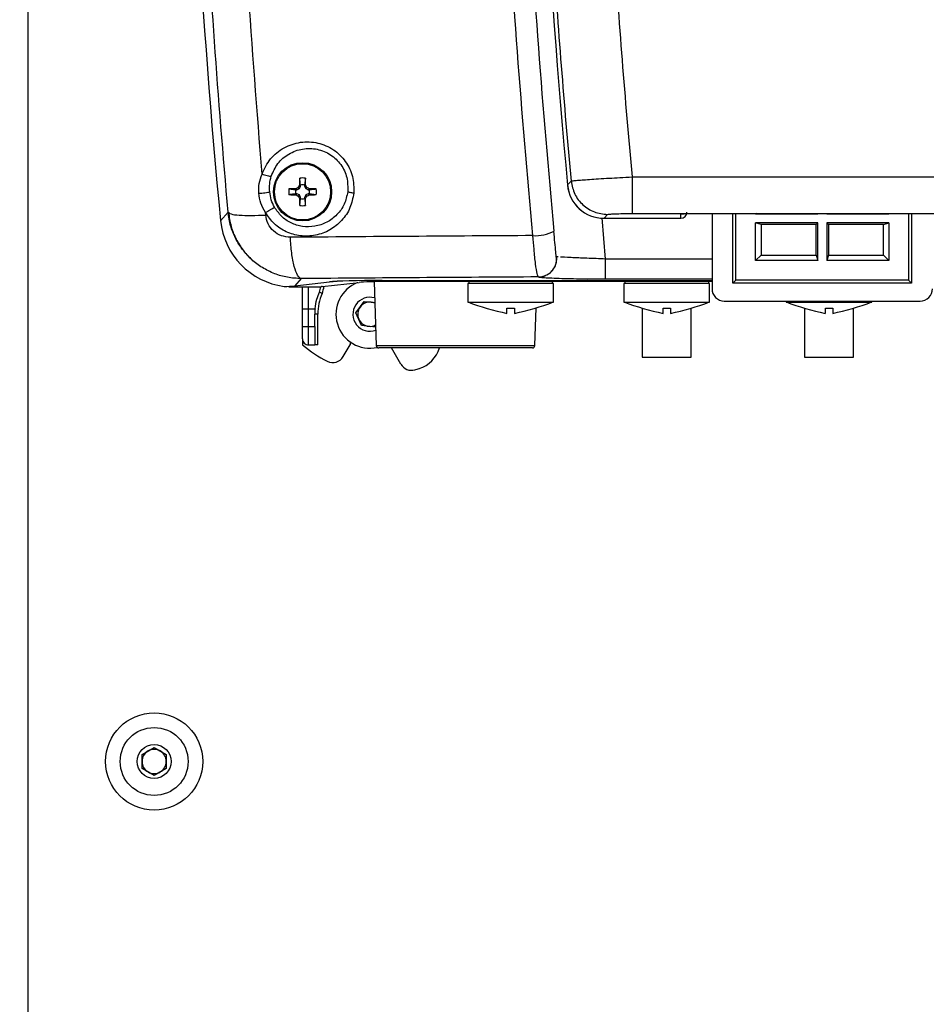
# Model space of a CAD drawing. Header units: inches. Extents: x 0.6 to 33.8, y 0 to 21.7.
# Tile 24 of 169: x 6 to 7.4, y 13 to 14.6. Entities that reach past the tile are written whole.
import ezdxf

# ---------------------------------------------------------------- set-up
doc = ezdxf.new("R2010")
doc.units = ezdxf.units.IN
doc.header["$MEASUREMENT"] = 0
doc.layers.add('FORMAT', color=7, linetype='Continuous')
doc.styles.add('SLDTEXTSTYLE3', font='TXT', dxfattribs={"width": 0.75})
doc.dimstyles.new('SLDDIMSTYLE0', dxfattribs={"dimtxt": 0.125, "dimasz": 0.13, "dimexe": 0, "dimexo": 0.0625, "dimgap": 0.03125, "dimtad": 0, "dimtih": 1, "dimtoh": 1, "dimdec": 1, "dimlfac": 4, "dimrnd": 1e-09, "dimzin": 12, "dimdsep": 46, "dimtxsty": 'SLDTEXTSTYLE3', "dimsah": 1, "dimcen": 0.09, "dimadec": 0, "dimazin": 3, "dimtfac": 1, "dimtdec": 1, "dimtofl": 0, "dimtmove": 0, "dimatfit": 3, "dimfxl": 0, "dimfrac": 2, "dimtolj": 1, "dimtzin": 12, "dimarcsym": 0})

# ---------------------------------------------------------------- blocks, each defined once
blk = doc.blocks.new('_D_2')
at = {"layer": 'FORMAT'}
for p, q in [((6.0435, 16.8135), (4.5227, 16.8135)), ((4.6477, 16.8135), (4.6477, 10.9306)), ((4.463, 10.9052), (4.4249, 10.9052)), ((4.4249, 10.9052), (4.4249, 10.7068)), ((4.8324, 10.9052), (4.8705, 10.9052)), ((4.8705, 10.9052), (4.8705, 10.7068)), ((4.4249, 10.7068), (4.463, 10.7068)), ((4.8705, 10.7068), (4.8324, 10.7068)), ((4.6477, 4.4385), (4.6477, 10.3213)), ((6.0435, 4.4385), (4.5227, 4.4385))]:
    blk.add_line(p, q, dxfattribs=at)
for points in [[(4.6477, 16.8135), (4.6277, 16.6835), (4.6677, 16.6835)], [(4.6477, 4.4385), (4.6677, 4.5685), (4.6277, 4.5685)]]:
    blk.add_solid(points, dxfattribs=at)
at = {"layer": 'FORMAT', "char_height": 0.125, "attachment_point": 1, "style": 'SLDTEXTSTYLE3'}
for s, insert in [('1257', (4.463, 10.8679)), ('49.5', (4.4861, 10.6809)), ('MOUNTING', (4.1939, 10.4825))]:
    blk.add_mtext(s, dxfattribs=dict(at, insert=insert))
blk = doc.blocks.new('_D_3')
at = {"layer": 'FORMAT'}
for p, q in [((5.9903, 17.001), (3.3416, 17.001)), ((3.4666, 17.001), (3.4666, 10.7356)), ((3.2819, 10.7102), (3.2438, 10.7102)), ((3.2438, 10.7102), (3.2438, 10.5118)), ((3.6513, 10.7102), (3.6894, 10.7102)), ((3.6894, 10.7102), (3.6894, 10.5118)), ((3.2438, 10.5118), (3.2819, 10.5118)), ((3.6894, 10.5118), (3.6513, 10.5118)), ((3.4666, 4.0594), (3.4666, 10.3248)), ((13.003, 4.0594), (3.3416, 4.0594))]:
    blk.add_line(p, q, dxfattribs=at)
for points in [[(3.4666, 17.001), (3.4466, 16.871), (3.4866, 16.871)], [(3.4666, 4.0594), (3.4866, 4.1894), (3.4466, 4.1894)]]:
    blk.add_solid(points, dxfattribs=at)
at = {"layer": 'FORMAT', "char_height": 0.125, "attachment_point": 1, "style": 'SLDTEXTSTYLE3'}
for s, insert in [('1315', (3.2819, 10.6729)), ('51.8', (3.305, 10.4859))]:
    blk.add_mtext(s, dxfattribs=dict(at, insert=insert))

msp = doc.modelspace()

# ---------------------------------------------------------------- linework, layer by layer
at = {"color": 7, "linetype": 'Continuous'}
for p, q in [((5.9863, 16.626), (5.9863, 4.626)), ((6.4326, 14.3446), (6.4314, 14.3336)), ((6.854, 14.3338), (6.8598, 14.3401)), ((6.9579, 14.3469), (8.6107, 14.3469)), ((6.4062, 14.3275), (6.4172, 14.3262)), ((6.4172, 14.3278), (6.4188, 14.3262)), ((6.4172, 14.3262), (6.4188, 14.3262)), ((6.4188, 14.3262), (6.4229, 14.3279)), ((6.4212, 14.3297), (6.4229, 14.3279)), ((6.4229, 14.3279), (6.4246, 14.332)), ((6.423, 14.3336), (6.4246, 14.332)), ((6.4246, 14.332), (6.4246, 14.3336)), ((6.433, 14.3336), (6.4314, 14.332)), ((6.4314, 14.3336), (6.4314, 14.332)), ((6.4314, 14.332), (6.4331, 14.3279)), ((6.4348, 14.3297), (6.4331, 14.3279)), ((6.4331, 14.3279), (6.4372, 14.3262)), ((6.4388, 14.3278), (6.4372, 14.3262)), ((6.4372, 14.3262), (6.4388, 14.3262)), ((6.4172, 14.3179), (6.4188, 14.3195)), ((6.4188, 14.3195), (6.4172, 14.3194)), ((6.4229, 14.3177), (6.4188, 14.3195)), ((6.4212, 14.316), (6.4229, 14.3177)), ((6.4246, 14.3136), (6.4229, 14.3177)), ((6.423, 14.312), (6.4246, 14.3136)), ((6.4234, 14.301), (6.4246, 14.3121)), ((6.4246, 14.3121), (6.4246, 14.3136)), ((6.4331, 14.3177), (6.4314, 14.3136)), ((6.433, 14.312), (6.4314, 14.3136)), ((6.4314, 14.3136), (6.4314, 14.3121)), ((6.4372, 14.3195), (6.4331, 14.3177)), ((6.4348, 14.316), (6.4331, 14.3177)), ((6.4388, 14.3179), (6.4372, 14.3195)), ((6.4388, 14.3194), (6.4372, 14.3195)), ((6.4498, 14.3182), (6.4388, 14.3194)), ((6.3083, 14.29), (6.2961, 14.2764)), ((6.3083, 14.29), (6.3098, 14.2891)), ((6.3687, 14.2855), (6.3683, 14.2896)), ((6.9152, 14.2148), (6.9096, 14.281)), ((6.9128, 14.2802), (6.9185, 14.2865)), ((6.9128, 14.2802), (7.0363, 14.2802)), ((6.9579, 14.2878), (7.0487, 14.2878)), ((7.0363, 14.2802), (7.0363, 14.2871)), ((7.0609, 14.2881), (8.5077, 14.2881)), ((7.0609, 14.2881), (8.5077, 14.2881)), ((7.0609, 14.2881), (7.0609, 14.2881)), ((7.0865, 14.2881), (7.0865, 14.167)), ((7.1199, 14.1759), (7.1199, 14.2881)), ((7.1248, 14.1808), (7.1248, 14.2881)), ((7.1565, 14.2875), (7.1565, 14.2881)), ((7.1585, 14.2881), (7.1565, 14.2875)), ((7.1565, 14.2875), (7.2564, 14.2875)), ((7.2564, 14.2875), (7.2558, 14.2881)), ((7.2564, 14.2875), (7.2564, 14.2881)), ((7.2709, 14.2881), (7.2709, 14.2875)), ((7.2709, 14.2875), (7.2715, 14.2881)), ((7.2709, 14.2875), (7.3707, 14.2875)), ((7.3688, 14.2881), (7.3707, 14.2875)), ((7.3707, 14.2881), (7.3707, 14.2875)), ((7.4024, 14.2881), (7.4024, 14.1808)), ((7.4073, 14.2881), (7.4073, 14.1759)), ((7.2564, 14.273), (7.1565, 14.273)), ((7.1565, 14.2125), (7.1565, 14.273)), ((7.1652, 14.2704), (7.1565, 14.273)), ((7.1652, 14.2704), (7.1652, 14.2212)), ((7.2538, 14.2704), (7.1652, 14.2704)), ((7.2564, 14.273), (7.2538, 14.2704)), ((7.2538, 14.2212), (7.2538, 14.2704)), ((7.2564, 14.2125), (7.2564, 14.273)), ((7.3707, 14.273), (7.2709, 14.273)), ((7.2709, 14.273), (7.2709, 14.2125)), ((7.2709, 14.273), (7.2735, 14.2704)), ((7.3621, 14.2704), (7.2735, 14.2704)), ((7.2735, 14.2704), (7.2735, 14.2212)), ((7.3621, 14.2704), (7.3707, 14.273)), ((7.3621, 14.2212), (7.3621, 14.2704)), ((7.3707, 14.273), (7.3707, 14.2125)), ((6.8362, 14.2127), (6.8365, 14.2184)), ((6.8392, 14.2182), (6.8365, 14.2184)), ((6.8365, 14.2184), (6.8365, 14.2184)), ((7.0865, 14.2148), (6.9152, 14.2148)), ((7.1565, 14.2125), (7.1652, 14.2212)), ((7.2564, 14.2125), (7.1565, 14.2125)), ((7.1652, 14.2212), (7.2538, 14.2212)), ((7.2538, 14.2212), (7.2564, 14.2125)), ((7.2735, 14.2212), (7.2709, 14.2125)), ((7.3707, 14.2125), (7.2709, 14.2125)), ((7.2735, 14.2212), (7.3621, 14.2212)), ((7.3707, 14.2125), (7.3621, 14.2212)), ((6.4259, 14.1833), (6.4154, 14.1717)), ((6.5558, 14.1803), (7.0865, 14.1803)), ((6.8072, 14.186), (6.8071, 14.186)), ((6.886, 14.1825), (6.9152, 14.1827)), ((6.9152, 14.1822), (6.9152, 14.1828)), ((7.0865, 14.1822), (6.9152, 14.1822)), ((7.1248, 14.1808), (7.1199, 14.1759)), ((7.4024, 14.1808), (7.1248, 14.1808)), ((7.4024, 14.1808), (7.4073, 14.1759)), ((6.4154, 14.1713), (6.4061, 14.1703)), ((6.4061, 14.1709), (6.4061, 14.1704)), ((6.4061, 14.1703), (6.4142, 14.1703)), ((6.4142, 14.1703), (6.4581, 14.1703)), ((6.4154, 14.1717), (6.4711, 14.1781)), ((6.428, 14.1348), (6.428, 14.1703)), ((6.4378, 14.1348), (6.4378, 14.1703)), ((6.4597, 14.1705), (6.5191, 14.1773)), ((6.4766, 14.1783), (6.4711, 14.1777)), ((6.4766, 14.1785), (6.4766, 14.1783)), ((6.543, 14.1783), (6.5466, 14.0756)), ((7.0865, 14.1785), (6.5662, 14.1785)), ((6.6937, 14.1752), (6.6937, 14.1457)), ((6.8315, 14.1752), (6.6937, 14.1752)), ((6.6952, 14.1785), (6.6952, 14.1752)), ((6.8301, 14.1752), (6.8301, 14.1785)), ((6.8315, 14.1457), (6.8315, 14.1752)), ((6.9447, 14.1752), (6.9447, 14.1457)), ((7.0825, 14.1752), (6.9447, 14.1752)), ((6.9462, 14.1785), (6.9462, 14.1752)), ((7.0811, 14.1752), (7.0811, 14.1785)), ((7.0825, 14.1457), (7.0825, 14.1752)), ((7.4073, 14.1759), (7.1199, 14.1759)), ((6.4596, 14.1594), (6.4551, 14.1614)), ((6.428, 14.1348), (6.4378, 14.1348)), ((6.428, 14.1063), (6.428, 14.1348)), ((6.4378, 14.1348), (6.4481, 14.1348)), ((6.4378, 14.1063), (6.4378, 14.1348)), ((6.5139, 14.1284), (6.5272, 14.1466)), ((6.5272, 14.1466), (6.5441, 14.1447)), ((6.6937, 14.1457), (6.8315, 14.1457)), ((6.8016, 14.0756), (6.8037, 14.1364)), ((6.9447, 14.1457), (7.0825, 14.1457)), ((6.9743, 14.1359), (6.9743, 14.0571)), ((7.053, 14.0571), (7.053, 14.1359)), ((7.1061, 14.1473), (7.4211, 14.1473)), ((7.2056, 14.1473), (7.2056, 14.1457)), ((7.2056, 14.1457), (7.3434, 14.1457)), ((7.2351, 14.1359), (7.2351, 14.0571)), ((7.3138, 14.0571), (7.3138, 14.1359)), ((7.3434, 14.1457), (7.3434, 14.1473)), ((6.4477, 14.1063), (6.4477, 14.126)), ((6.4526, 14.126), (6.4477, 14.126)), ((6.4526, 14.0768), (6.4526, 14.126)), ((6.523, 14.1078), (6.5139, 14.1284)), ((6.428, 14.1063), (6.4378, 14.1063)), ((6.428, 14.0866), (6.428, 14.1063)), ((6.4378, 14.1063), (6.4477, 14.1063)), ((6.4378, 14.0768), (6.4378, 14.1063)), ((6.4477, 14.1063), (6.4477, 14.0768)), ((6.5454, 14.1054), (6.523, 14.1078)), ((6.5455, 14.1056), (6.5454, 14.1054)), ((6.428, 14.0866), (6.428, 14.0768)), ((6.4378, 14.0768), (6.4477, 14.0768)), ((6.4526, 14.0768), (6.4477, 14.0768)), ((6.4935, 14.0582), (6.5043, 14.0768)), ((6.5043, 14.0817), (6.5043, 14.0768)), ((6.5466, 14.0756), (6.8016, 14.0756)), ((6.7976, 14.0718), (6.5505, 14.0718)), ((6.5862, 14.0458), (6.5711, 14.0718)), ((6.9743, 14.0571), (7.053, 14.0571)), ((7.2351, 14.0571), (7.3138, 14.0571)), ((6.1699, 13.4185), (6.1894, 13.4297)), ((6.1894, 13.4297), (6.2089, 13.4185)), ((6.1699, 13.396), (6.1699, 13.4185)), ((6.2089, 13.4185), (6.2089, 13.396)), ((6.1894, 13.3847), (6.1699, 13.396)), ((6.2089, 13.396), (6.1894, 13.3847))]:
    msp.add_line(p, q, dxfattribs=at)
for centre, radius in [((6.428, 14.3228), 0.0468), ((6.428, 14.3228), 0.0452), ((6.1894, 13.4072), 0.0781), ((6.1894, 13.4072), 0.0546), ((6.1894, 13.4072), 0.0273)]:
    msp.add_circle(centre, radius, dxfattribs=at)
for centre, radius, start, end in [((20.5744, 15.6087), 13.7795, 176.76599, 185.30897), ((18.1012, 15.4186), 11.8602, 176.06149, 185.52631), ((20.5744, 15.6087), 13.6749, 183.71457, 185.29462), ((20.5744, 15.6087), 13.7732, 183.73919, 185.28495), ((7.4449, 14.3083), 1.0221, 177.9642, 178.5809), ((6.428, 14.3228), 0.0223, 78.0229, 101.9771), ((5.4111, 14.3083), 1.0221, 1.4191, 2.0358), ((6.428, 14.3228), 0.0223, 168.0229, 191.9771), ((6.4425, 13.306), 1.0221, 91.4191, 92.0358), ((6.428, 14.3228), 0.0113, 162.515, 197.485), ((6.7737, 13.5784), 0.8299, 115.1343, 115.4375), ((7.1725, 13.9772), 0.8299, 154.5625, 154.8657), ((6.428, 14.3228), 0.0113, 72.515, 107.485), ((5.6835, 13.9772), 0.8299, 25.1343, 25.4375), ((6.0823, 13.5784), 0.8299, 64.5625, 64.8657), ((6.4135, 13.306), 1.0221, 87.9642, 88.5809), ((6.428, 14.3228), 0.0113, 342.515, 17.485), ((6.428, 14.3228), 0.0223, 348.0229, 11.9771), ((6.4425, 15.3397), 1.0221, 267.9642, 268.5809), ((6.7737, 15.0673), 0.8299, 244.5625, 244.8657), ((7.1725, 14.6685), 0.8299, 205.1343, 205.4375), ((7.4449, 14.3373), 1.0221, 181.4191, 182.0358), ((6.428, 14.3228), 0.0113, 252.515, 287.485), ((5.4111, 14.3373), 1.0221, 357.9642, 358.5809), ((5.6835, 14.6685), 0.8299, 334.5625, 334.8657), ((6.0823, 15.0673), 0.8299, 295.1343, 295.4375), ((6.4135, 15.3397), 1.0221, 271.4191, 272.0358), ((6.428, 14.3228), 0.0223, 258.0229, 281.9771), ((6.8017, 14.3197), 0.0674, 267.247, 297.2584), ((6.428, 14.1732), 0.0344, 336.4435, 356.0738), ((6.5363, 14.126), 0.0546, 110.7805, 282.5131), ((7.1061, 14.167), 0.0197, 180, 270), ((7.4211, 14.167), 0.0197, 270, 0), ((6.5363, 14.126), 0.0837, 156.4435, 180), ((6.5363, 14.126), 0.0273, 73.8125, 290.1875), ((6.5363, 14.126), 0.0886, 174.3006, 180), ((6.5363, 14.126), 0.0195, 143.8516, 203.8516), ((6.5363, 14.126), 0.0195, 83.8516, 143.8516), ((6.5363, 14.126), 0.0195, 66.0759, 83.8516), ((6.863, 14.6078), 0.4921, 249.8797, 257.5262), ((6.6623, 14.6078), 0.4921, 282.4728, 290.1203), ((7.114, 14.6078), 0.4921, 249.8797, 257.5262), ((6.9132, 14.6078), 0.4921, 282.4728, 290.1203), ((7.3748, 14.6078), 0.4921, 249.8797, 257.5262), ((7.1741, 14.6078), 0.4921, 282.4728, 290.1203), ((6.5363, 14.126), 0.0195, 203.8516, 263.8516), ((6.5363, 14.126), 0.0195, 263.8516, 297.9241), ((6.4378, 14.0866), 0.00984, 179.9998, 270), ((6.556, 14.2264), 0.1969, 229.4584, 243.3528), ((6.5505, 14.0758), 0.00394, 182, 270), ((6.6008, 14.0857), 0.0492, 287.6833, 343.651), ((6.7976, 14.0758), 0.00394, 270, 358), ((6.4765, 14.068), 0.0197, 243.3528, 330), ((6.6032, 14.0556), 0.0197, 210, 285.4672), ((6.556, 14.2264), 0.1969, 285.4672, 287.6833), ((6.1894, 13.4072), 0.0195, 120, 180), ((6.1894, 13.4072), 0.0195, 60, 120), ((6.1894, 13.4072), 0.0195, 0, 60), ((6.1894, 13.4072), 0.0195, 180, 240), ((6.1894, 13.4072), 0.0195, 300, 0), ((6.1894, 13.4072), 0.0195, 240, 300)]:
    msp.add_arc(centre, radius, start, end, dxfattribs=at)
for centre, major_axis, ratio, start_param, end_param in [((6.9129, 14.3393), (0.0398, 0.0437), 0.998885, 2.403002, 3.880016), ((6.9129, 14.3394), (-0.04, -0.0438), 0.995554, 5.546456, 7.020147), ((7.0363, 14.2901), (0, 0.00985), 0.999391, 3.141593, 4.712389), ((6.4138, 14.288), (-0.0795, -0.0875), 0.998889, 5.546735, 6.891419), ((6.5558, 14.1772), (0.0886, 0), 0.034921, 1.570796, 2.844887), ((6.4155, 14.2899), (0.122, 0.0589), 0.849151, 4.193972, 4.322504), ((6.5067, 14.17), (0.0492, 0), 0.034921, 2.844887, 2.99158), ((6.5707, 14.1773), (0.0984, 0), 0.034921, 2.600841, 2.844887), ((6.5662, 14.1768), (0.0492, 0), 0.034921, 1.570796, 2.844887)]:
    msp.add_ellipse(centre, major_axis=major_axis, ratio=ratio, start_param=start_param, end_param=end_param, dxfattribs=at)
for points, knots in [([(6.7985, 14.2524), (6.7897, 14.3508), (6.7722, 14.5481), (6.7539, 14.846), (6.7416, 15.1452), (6.7358, 15.4447), (6.7365, 15.7443), (6.7433, 16.0434), (6.7533, 16.2417), (6.7582, 16.3408)], [0, 0, 0, 0, 0.142649, 0.285733, 0.428491, 0.571451, 0.714255, 0.857214, 1, 1, 1, 1]), ([(6.8325, 14.2598), (6.8238, 14.3578), (6.8065, 14.5539), (6.7883, 14.8501), (6.776, 15.1473), (6.7703, 15.4449), (6.771, 15.7426), (6.7778, 16.0398), (6.7877, 16.2369), (6.7926, 16.3354)], [0, 0, 0, 0, 0.142908, 0.285813, 0.428614, 0.571478, 0.714266, 0.857131, 1, 1, 1, 1]), ([(6.3083, 14.29), (6.3006, 14.3813), (6.2851, 14.5639), (6.2696, 14.8395), (6.2597, 15.1158), (6.256, 15.3924), (6.2586, 15.669), (6.2669, 15.9454), (6.2775, 16.129), (6.2828, 16.2207)], [0, 0, 0, 0, 0.142973, 0.285938, 0.428724, 0.571506, 0.714281, 0.857115, 1, 1, 1, 1]), ([(6.3629, 14.3514), (6.3549, 14.4531), (6.3389, 14.6565), (6.3243, 14.9636), (6.3167, 15.2713), (6.317, 15.5792), (6.3243, 15.887), (6.3355, 16.0912), (6.3411, 16.1933)], [0, 0, 0, 0, 0.166701, 0.333458, 0.500113, 0.666685, 0.833375, 1, 1, 1, 1]), ([(6.3629, 14.3514), (6.3669, 14.3599), (6.375, 14.377), (6.3976, 14.3949), (6.4244, 14.404), (6.4526, 14.4029), (6.4783, 14.3919), (6.498, 14.3727), (6.5103, 14.3477), (6.5104, 14.3297), (6.5104, 14.3207)], [0, 0, 0, 0, 0.12838, 0.258579, 0.388289, 0.515294, 0.638228, 0.758168, 0.878166, 1, 1, 1, 1]), ([(6.3777, 14.3479), (6.3808, 14.3549), (6.3871, 14.3693), (6.4054, 14.3847), (6.4276, 14.393), (6.4515, 14.3926), (6.4735, 14.3836), (6.4905, 14.3673), (6.5009, 14.3459), (6.5007, 14.3306), (6.5006, 14.3228)], [0, 0, 0, 0, 0.125853, 0.255146, 0.385148, 0.512833, 0.636377, 0.756761, 0.877072, 1, 1, 1, 1]), ([(6.3576, 14.3206), (6.3575, 14.3259), (6.3574, 14.3366), (6.361, 14.3464), (6.3629, 14.3514)], [0, 0, 0, 0, 0.493813, 1, 1, 1, 1]), ([(6.3629, 14.3514), (6.3642, 14.3509), (6.367, 14.3499), (6.3712, 14.3487), (6.375, 14.348), (6.3768, 14.3479), (6.3777, 14.3479)], [0, 0, 0, 0, 0.244255, 0.5, 0.755746, 1, 1, 1, 1]), ([(6.3752, 14.3228), (6.375, 14.3271), (6.3746, 14.3356), (6.3766, 14.3437), (6.3777, 14.3479)], [0, 0, 0, 0, 0.495776, 1, 1, 1, 1]), ([(6.4246, 14.3336), (6.4243, 14.3361), (6.4239, 14.3398), (6.4235, 14.3434), (6.4234, 14.3446)], [0, 0, 0, 0, 0.678069, 1, 1, 1, 1]), ([(6.8598, 14.3401), (6.8603, 14.3402), (6.8615, 14.3405), (6.8676, 14.3411), (6.8769, 14.3418), (6.8891, 14.3427), (6.9039, 14.3437), (6.9204, 14.3447), (6.9387, 14.3458), (6.9513, 14.3465), (6.9579, 14.3469)], [0, 0, 0, 0, 0.125601, 0.249891, 0.373848, 0.499806, 0.621793, 0.749825, 0.868566, 1, 1, 1, 1]), ([(6.3576, 14.3206), (6.3592, 14.3207), (6.3625, 14.3208), (6.3677, 14.3213), (6.3723, 14.322), (6.3743, 14.3226), (6.3752, 14.3228)], [0, 0, 0, 0, 0.242306, 0.500001, 0.757695, 1, 1, 1, 1]), ([(6.3829, 14.298), (6.381, 14.3019), (6.3771, 14.3098), (6.3758, 14.3185), (6.3752, 14.3228)], [0, 0, 0, 0, 0.493935, 1, 1, 1, 1]), ([(6.5006, 14.3228), (6.4992, 14.3161), (6.4962, 14.3024), (6.4839, 14.2853), (6.4674, 14.2729), (6.448, 14.2664), (6.428, 14.2662), (6.4094, 14.272), (6.3934, 14.2827), (6.3864, 14.293), (6.3829, 14.298)], [0, 0, 0, 0, 0.129791, 0.262337, 0.39465, 0.52511, 0.651409, 0.771903, 0.887952, 1, 1, 1, 1]), ([(6.4388, 14.3262), (6.4413, 14.3265), (6.445, 14.3269), (6.4486, 14.3273), (6.4498, 14.3275)], [0, 0, 0, 0, 0.678069, 1, 1, 1, 1]), ([(6.5104, 14.3207), (6.5094, 14.3208), (6.5073, 14.3211), (6.5046, 14.3217), (6.5023, 14.3222), (6.5012, 14.3226), (6.5006, 14.3228)], [0, 0, 0, 0, 0.25696, 0.513028, 0.762363, 1, 1, 1, 1]), ([(6.3683, 14.2896), (6.3655, 14.2944), (6.3599, 14.3041), (6.3583, 14.3151), (6.3576, 14.3206)], [0, 0, 0, 0, 0.500623, 1, 1, 1, 1]), ([(6.5104, 14.3207), (6.5088, 14.3127), (6.5057, 14.2966), (6.4917, 14.2759), (6.4724, 14.2604), (6.4492, 14.2518), (6.4247, 14.2508), (6.4016, 14.2575), (6.3816, 14.2705), (6.3727, 14.2833), (6.3683, 14.2896)], [0, 0, 0, 0, 0.125547, 0.25491, 0.384585, 0.513774, 0.640603, 0.763488, 0.882686, 1, 1, 1, 1]), ([(6.4172, 14.3194), (6.4147, 14.3192), (6.411, 14.3187), (6.4074, 14.3183), (6.4062, 14.3182)], [0, 0, 0, 0, 0.678069, 1, 1, 1, 1]), ([(6.4314, 14.3121), (6.4317, 14.3096), (6.4321, 14.3059), (6.4325, 14.3022), (6.4326, 14.301)], [0, 0, 0, 0, 0.6780688, 1, 1, 1, 1]), ([(6.3462, 14.2142), (6.3411, 14.2192), (6.331, 14.2295), (6.3198, 14.2481), (6.3115, 14.2683), (6.3094, 14.2827), (6.3083, 14.29)], [0, 0, 0, 0, 0.247147, 0.497788, 0.74598, 1, 1, 1, 1]), ([(6.3089, 14.2901), (6.31, 14.2824), (6.3122, 14.2674), (6.3205, 14.2468), (6.3319, 14.2296), (6.3403, 14.2184), (6.3459, 14.2145), (6.3463, 14.2143)], [0, 0, 0, 0, 0.270342, 0.525163, 0.763665, 0.985171, 1, 1, 1, 1]), ([(6.3683, 14.2896), (6.3697, 14.2904), (6.3725, 14.292), (6.3768, 14.2944), (6.3805, 14.2966), (6.3821, 14.2975), (6.3829, 14.298)], [0, 0, 0, 0, 0.24547, 0.503339, 0.759397, 1, 1, 1, 1]), ([(6.3098, 14.2891), (6.3107, 14.2885), (6.3128, 14.2867), (6.3254, 14.2851), (6.3447, 14.2845), (6.3608, 14.2852), (6.3687, 14.2855)], [0, 0, 0, 0, 0.183209, 0.460118, 0.737165, 1, 1, 1, 1]), ([(6.4085, 14.2497), (6.4035, 14.2502), (6.3938, 14.2511), (6.381, 14.2592), (6.3716, 14.2711), (6.3697, 14.2807), (6.3687, 14.2855)], [0, 0, 0, 0, 0.254103, 0.503939, 0.751535, 1, 1, 1, 1]), ([(6.9185, 14.2865), (6.9193, 14.2867), (6.9207, 14.287), (6.9299, 14.2875), (6.9428, 14.2878), (6.9529, 14.2878), (6.9579, 14.2878)], [0, 0, 0, 0, 0.24925, 0.499303, 0.749754, 1, 1, 1, 1]), ([(7.0363, 14.2871), (7.0364, 14.2872), (7.0368, 14.2873), (7.0394, 14.2875), (7.0434, 14.2877), (7.0469, 14.2878), (7.0487, 14.2878)], [0, 0, 0, 0, 0.253391, 0.50357, 0.751836, 1, 1, 1, 1]), ([(7.0487, 14.2878), (7.0507, 14.2879), (7.0544, 14.288), (7.0588, 14.2881), (7.0609, 14.2881)], [0, 0, 0, 0, 0.510838, 1, 1, 1, 1]), ([(6.8365, 14.2126), (6.8364, 14.2134), (6.8363, 14.2152), (6.8352, 14.2258), (6.8338, 14.2408), (6.8326, 14.2532), (6.832, 14.2593)], [0, 0, 0, 0, 0.250212, 0.500316, 0.750244, 1, 1, 1, 1]), ([(6.7985, 14.2524), (6.7332, 14.252), (6.6026, 14.2512), (6.4732, 14.2502), (6.4085, 14.2497)], [0, 0, 0, 0, 0.499479, 1, 1, 1, 1]), ([(6.4259, 14.1833), (6.4239, 14.1845), (6.4199, 14.1869), (6.4144, 14.2019), (6.4102, 14.2235), (6.409, 14.2411), (6.4085, 14.2497)], [0, 0, 0, 0, 0.242416, 0.5, 0.757584, 1, 1, 1, 1]), ([(6.8071, 14.186), (6.8065, 14.1872), (6.8052, 14.1899), (6.8027, 14.2058), (6.8003, 14.2281), (6.799, 14.245), (6.7985, 14.2524)], [0, 0, 0, 0, 0.235304, 0.516004, 0.788598, 1, 1, 1, 1]), ([(6.4259, 14.1833), (6.4184, 14.1837), (6.4039, 14.1845), (6.3827, 14.1907), (6.3635, 14.2005), (6.3511, 14.2087), (6.3462, 14.2141), (6.3462, 14.2142)], [0, 0, 0, 0, 0.256641, 0.499225, 0.751294, 0.996345, 1, 1, 1, 1]), ([(6.8071, 14.186), (6.8108, 14.1864), (6.8166, 14.187), (6.8239, 14.191), (6.8297, 14.1958), (6.8339, 14.2023), (6.8362, 14.2083), (6.8362, 14.2117), (6.8362, 14.2127)], [0, 0, 0, 0, 0.253203, 0.402204, 0.565852, 0.768765, 0.930928, 1, 1, 1, 1]), ([(6.8072, 14.186), (6.8092, 14.1861), (6.8134, 14.1863), (6.8194, 14.1884), (6.8248, 14.1915), (6.8294, 14.1957), (6.8329, 14.2007), (6.8355, 14.2063), (6.8362, 14.2102), (6.8365, 14.2122)], [0, 0, 0, 0, 0.145519, 0.29034, 0.434451, 0.577851, 0.72054, 0.862519, 1, 1, 1, 1]), ([(6.8365, 14.2122), (6.8365, 14.2122), (6.8369, 14.2142), (6.8367, 14.2163), (6.8365, 14.2184)], [0, 0, 0, 0, 0.026233, 1, 1, 1, 1]), ([(6.9152, 14.2148), (6.9049, 14.2152), (6.8843, 14.216), (6.8593, 14.217), (6.8447, 14.2177), (6.8427, 14.2179), (6.8426, 14.2179)], [0, 0, 0, 0, 0.332469, 0.664521, 0.996374, 1, 1, 1, 1]), ([(6.9152, 14.1828), (6.9152, 14.1829), (6.9152, 14.1832), (6.9152, 14.185), (6.9152, 14.1881), (6.9152, 14.1922), (6.9152, 14.1972), (6.9152, 14.2028), (6.9152, 14.2088), (6.9152, 14.2128), (6.9152, 14.2148)], [0, 0, 0, 0, 0.038408, 0.175779, 0.313149, 0.450519, 0.587889, 0.72526, 0.86263, 1, 1, 1, 1]), ([(6.8072, 14.186), (6.7433, 14.1856), (6.6156, 14.1848), (6.4892, 14.1838), (6.4259, 14.1833)], [0, 0, 0, 0, 0.500003, 1, 1, 1, 1]), ([(6.886, 14.1824), (6.8835, 14.1824), (6.8739, 14.1825), (6.8582, 14.1828), (6.84, 14.1833), (6.825, 14.1839), (6.8145, 14.1846), (6.8084, 14.1853), (6.8075, 14.1857), (6.8072, 14.186)], [0, 0, 0, 0, 0.055572, 0.213277, 0.378834, 0.546745, 0.710948, 0.864424, 1, 1, 1, 1]), ([(6.9152, 14.1822), (6.9094, 14.1822), (6.8995, 14.1823), (6.8899, 14.1824), (6.886, 14.1824)], [0, 0, 0, 0, 0.585281, 1, 1, 1, 1]), ([(6.4551, 14.1614), (6.4561, 14.1645), (6.4572, 14.1676), (6.4574, 14.1702), (6.4574, 14.1703)], [0, 0, 0, 0, 0.974211, 1, 1, 1, 1]), ([(6.4481, 14.1348), (6.4489, 14.1401), (6.4504, 14.1498), (6.4536, 14.1578), (6.4551, 14.1614)], [0, 0, 0, 0, 0.5523291, 1, 1, 1, 1]), ([(6.7567, 14.1272), (6.7567, 14.1272), (6.7567, 14.1269), (6.7567, 14.1291), (6.7567, 14.1319), (6.7567, 14.1351), (6.7567, 14.136)], [0, 0, 0, 0, 0.000472, 0.148967, 0.741693, 1, 1, 1, 1]), ([(6.7686, 14.136), (6.7686, 14.1353), (6.7686, 14.1331), (6.7686, 14.1295), (6.7686, 14.128), (6.7686, 14.1273)], [0, 0, 0, 0, 0.197298, 0.598428, 1, 1, 1, 1]), ([(7.0077, 14.1272), (7.0077, 14.1272), (7.0077, 14.1269), (7.0077, 14.1291), (7.0077, 14.1319), (7.0077, 14.1351), (7.0077, 14.136)], [0, 0, 0, 0, 0.000472, 0.148967, 0.741693, 1, 1, 1, 1]), ([(7.0195, 14.136), (7.0195, 14.1353), (7.0195, 14.1331), (7.0195, 14.1295), (7.0195, 14.128), (7.0195, 14.1273)], [0, 0, 0, 0, 0.197298, 0.598428, 1, 1, 1, 1]), ([(7.2686, 14.1272), (7.2686, 14.1272), (7.2686, 14.1269), (7.2686, 14.1291), (7.2686, 14.1319), (7.2686, 14.1351), (7.2686, 14.136)], [0, 0, 0, 0, 0.000472, 0.148967, 0.741693, 1, 1, 1, 1]), ([(7.2804, 14.136), (7.2804, 14.1353), (7.2804, 14.1331), (7.2804, 14.1295), (7.2804, 14.128), (7.2804, 14.1273)], [0, 0, 0, 0, 0.197298, 0.598428, 1, 1, 1, 1])]:
    msp.add_open_spline(points, degree=3, knots=knots, dxfattribs=at)
for points in [[(6.8598, 14.3401), (6.8612, 14.3329), (6.8641, 14.3186), (6.878, 14.3011), (6.8967, 14.2889), (6.9113, 14.2873), (6.9185, 14.2865)], [(6.9579, 14.3469), (6.9579, 14.3393), (6.9579, 14.3242), (6.9579, 14.3049), (6.9579, 14.2912), (6.9579, 14.289), (6.9579, 14.2878)], [(6.7567, 14.136), (6.7587, 14.136), (6.7626, 14.1358), (6.7666, 14.136), (6.7686, 14.136)], [(7.0077, 14.136), (7.0097, 14.136), (7.0136, 14.1358), (7.0176, 14.136), (7.0195, 14.136)], [(7.2686, 14.136), (7.2705, 14.136), (7.2745, 14.1358), (7.2784, 14.136), (7.2804, 14.136)]]:
    msp.add_open_spline(points, degree=3, dxfattribs=at)

# ---------------------------------------------------------------- dimensions: what is measured, and where the dimension line sits
at = {"layer": 'FORMAT'}
dim = msp.add_linear_dim(base=(3.4666, 4.0594), p1=(6.0403, 17.001), p2=(13.053, 4.0594), angle=90, dimstyle='SLDDIMSTYLE0', dxfattribs=at)
dim.commit()
dim.dimension.update_dxf_attribs({"geometry": '_D_3', "text_midpoint": (3.4666, 10.5302), "dimtype": 160})
dim = msp.add_linear_dim(base=(4.6477, 16.8135), p1=(6.0935, 4.4385), p2=(6.0935, 16.8135), angle=90, text='<>\\PMOUNTING', dimstyle='SLDDIMSTYLE0', dxfattribs=at)
dim.commit()
dim.dimension.update_dxf_attribs({"geometry": '_D_2', "text_midpoint": (4.6477, 10.626), "dimtype": 160})

doc.saveas('drawing.dxf')
